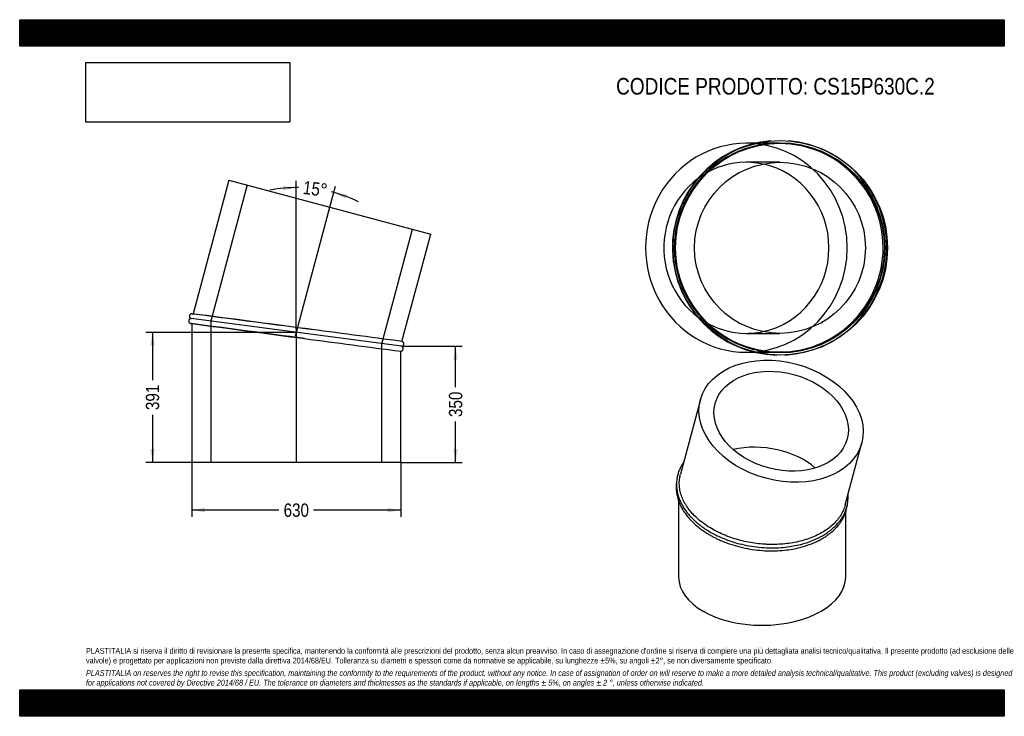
# Model space of a CAD drawing. Header units: millimetres. Extents: x 0 to 2970, y 0 to 2100.
import ezdxf
from ezdxf.enums import TextEntityAlignment as Align
from ezdxf.lldxf.tags import DXFTag

# ---------------------------------------------------------------- set-up
doc = ezdxf.new("R2010")
doc.units = ezdxf.units.MM
doc.header["$LTSCALE"] = 10
doc.layers.add('Default', color=7, linetype='Continuous')
doc.layers.add('TUBO_X_GOMITO_15', color=7, linetype='Continuous')
doc.styles.add('SEACAD_Arial_Narrow', font='ARIALN.TTF')
tags = doc.linetypes.add('CENTER2', pattern=[28.575, 19.05, -3.175, 3.175, -3.175]).pattern_tags.tags
tags[10:11] = [DXFTag(74, 4), DXFTag(75, 0), DXFTag(340, '0'), DXFTag(46, 0.0), DXFTag(50, 0.0), DXFTag(44, 0.0), DXFTag(45, 0.0)]
tags[8:9] = [DXFTag(74, 4), DXFTag(75, 0), DXFTag(340, '0'), DXFTag(46, 0.0), DXFTag(50, 0.0), DXFTag(44, 0.0), DXFTag(45, 0.0)]
tags[6:7] = [DXFTag(74, 4), DXFTag(75, 0), DXFTag(340, '0'), DXFTag(46, 0.0), DXFTag(50, 0.0), DXFTag(44, 0.0), DXFTag(45, 0.0)]
tags[4:5] = [DXFTag(74, 4), DXFTag(75, 0), DXFTag(340, '0'), DXFTag(46, 0.0), DXFTag(50, 0.0), DXFTag(44, 0.0), DXFTag(45, 0.0)]
tags = doc.linetypes.add('HIDDEN2', pattern=[4.7625, 3.175, -1.5875]).pattern_tags.tags
tags[6:7] = [DXFTag(74, 4), DXFTag(75, 0), DXFTag(340, '0'), DXFTag(46, 0.0), DXFTag(50, 0.0), DXFTag(44, 0.0), DXFTag(45, 0.0)]
tags[4:5] = [DXFTag(74, 4), DXFTag(75, 0), DXFTag(340, '0'), DXFTag(46, 0.0), DXFTag(50, 0.0), DXFTag(44, 0.0), DXFTag(45, 0.0)]
doc.dimstyles.new('Plastitalia', dxfattribs={"dimtxt": 40, "dimasz": 40, "dimexe": 20, "dimexo": 0, "dimgap": 10, "dimtad": 0, "dimdec": 0, "dimtxsty": 'SEACAD_Arial_Narrow', "dimblk1": '_SE_FILLED', "dimblk2": '_SE_FILLED', "dimsah": 1, "dimcen": 20, "dimadec": 0, "dimazin": 0, "dimtfac": 0.8, "dimtdec": 1, "dimtmove": 0, "dimatfit": 3, "dimfxl": 1, "dimtolj": 1, "dimarcsym": 0})
picture_1 = doc.add_image_def('image1.jpg', size_in_pixel=(4302, 1260))

# ---------------------------------------------------------------- blocks, each defined once
blk = doc.blocks.new('SEANNOT_GROUP')
at = {"layer": 'Default', "color": 7, "linetype": 'CENTER2'}
blk.add_line((834.3, 1167.4), (834.3, 765.6), dxfattribs=at)
blk = doc.blocks.new('SEANNOT_GROUP1')
at = {"layer": 'Default', "color": 7, "linetype": 'CENTER2'}
blk.add_line((831.5, 1147), (935.6, 1535.1), dxfattribs=at)
blk = doc.blocks.new('SE')
at = {"layer": 'TUBO_X_GOMITO_15', "color": 7, "linetype": 'Continuous'}
for p, q in [((631.3, 1616.7), (523.2, 1213.1)), ((631.3, 1616.7), (1239.8, 1453.7)), ((1153.1, 1130.1), (1239.8, 1453.7)), ((1151.2, 1115.4), (517.3, 1198.8)), ((1151.2, 1115.4), (517.3, 1198.8)), ((519.3, 1183.5), (519.3, 765.6)), ((1149.3, 765.6), (1149.3, 1100.6)), ((1149.3, 765.6), (519.3, 765.6))]:
    blk.add_line(p, q, dxfattribs=at)
at = {"layer": 'TUBO_X_GOMITO_15', "color": 7, "linetype": 'HIDDEN2'}
for p, q in [((686.6, 1601.9), (576.5, 1191)), ((1092.1, 1123.1), (1184.6, 1468.5)), ((523.2, 1213.1), (523, 1212.5)), ((576.5, 1191), (576.5, 765.6)), ((519.3, 1184.1), (519.3, 1183.5)), ((1092.1, 765.6), (1092.1, 1123.1))]:
    blk.add_line(p, q, dxfattribs=at)
at = {"layer": 'TUBO_X_GOMITO_15', "color": 7, "linetype": 'Continuous'}
for centre, radius, start, end in [((-8164.1, -66087.9), 67859.4, 82.356819, 82.646972), ((-10435.4, -83306.9), 85197.6, 82.38206, 82.614146), ((-24936.2, -195817.4), 198668, 82.454047, 82.538922), ((26922.6, 198089.7), 198668, 262.4615, 262.545953)]:
    blk.add_arc(centre, radius, start, end, dxfattribs=at)
at = {"layer": 'TUBO_X_GOMITO_15', "color": 7, "linetype": 'HIDDEN2'}
for centre, radius, start, end in [((-24936.2, -195817.4), 198668, 82.538922, 82.637326), ((26922.6, 198089.7), 198668, 262.362674, 262.4615), ((-17561, -137587.2), 139973.4, 82.42569, 82.436903)]:
    blk.add_arc(centre, radius, start, end, dxfattribs=at)
at = {"layer": 'TUBO_X_GOMITO_15', "color": 7, "linetype": 'Continuous'}
for points, knots in [([(517.3, 1198.8), (516.7, 1198.8), (515.8, 1198.7), (514.2, 1198.2), (512.8, 1197.4), (511.4, 1196.1), (510.4, 1194.5), (509.8, 1192.5), (509.8, 1190.7), (510.2, 1188.9), (510.9, 1187.3), (512, 1185.9), (513.4, 1184.8), (515.1, 1184.1), (516.2, 1183.9), (516.8, 1183.8)], [0, 0, 0, 0, 0.067614, 0.138212, 0.208599, 0.275156, 0.383651, 0.452924, 0.54973, 0.615348, 0.689688, 0.769253, 0.84984, 0.927431, 1, 1, 1, 1]), ([(520.7, 1213.4), (520.1, 1213.5), (519.2, 1213.6), (517.6, 1213.4), (516.1, 1212.9), (514.5, 1212), (513.2, 1210.7), (512.2, 1208.8), (511.7, 1207.1), (511.7, 1205.2), (512.1, 1203.5), (512.9, 1201.9), (514.2, 1200.4), (515.7, 1199.4), (516.7, 1199), (517.3, 1198.8)], [0, 0, 0, 0, 0.066581, 0.135187, 0.20368, 0.268446, 0.373349, 0.440979, 0.539802, 0.606411, 0.682024, 0.763284, 0.845986, 0.925966, 1, 1, 1, 1]), ([(1151.2, 1115.4), (1151.8, 1115.4), (1152.8, 1115.4), (1154.3, 1116), (1155.7, 1116.8), (1157.1, 1118.1), (1158.1, 1119.7), (1158.7, 1121.7), (1158.7, 1123.5), (1158.4, 1125.3), (1157.6, 1126.8), (1156.5, 1128.2), (1155.1, 1129.3), (1153.8, 1130), (1153.2, 1130.1), (1153.1, 1130.1)], [0, 0, 0, 0, 0.071987, 0.14715, 0.22209, 0.292951, 0.408463, 0.482216, 0.585282, 0.655144, 0.734292, 0.819002, 0.904801, 0.987411, 1, 1, 1, 1]), ([(1149.2, 1100.6), (1149.3, 1100.6), (1149.8, 1100.6), (1151, 1100.8), (1152.4, 1101.2), (1154, 1102.2), (1155.3, 1103.5), (1156.3, 1105.3), (1156.8, 1107.1), (1156.8, 1108.9), (1156.4, 1110.6), (1155.6, 1112.3), (1154.4, 1113.7), (1152.8, 1114.8), (1151.8, 1115.2), (1151.2, 1115.4)], [0, 0, 0, 0, 0.006208, 0.079251, 0.152174, 0.22113, 0.332817, 0.404822, 0.510036, 0.580954, 0.661458, 0.747974, 0.836024, 0.921178, 1, 1, 1, 1])]:
    blk.add_open_spline(points, degree=3, knots=knots, dxfattribs=at)
at = {"layer": 'TUBO_X_GOMITO_15', "color": 7, "linetype": 'HIDDEN2'}
for points in [[(520.7, 1213.4), (521.5, 1213.3), (522.3, 1212.9), (523.1, 1212.5)], [(519.4, 1184.1), (518.5, 1183.8), (517.6, 1183.8), (516.8, 1183.8)]]:
    blk.add_open_spline(points, degree=3, dxfattribs=at)
blk = doc.blocks.new('DMBLK25')
at = {"layer": 'Default', "linetype": 'Continuous'}
for points in [[(559.3, 614.8), (559.3, 628.1), (519.3, 621.5)], [(1109.3, 614.8), (1149.3, 621.5), (1109.3, 628.1)]]:
    blk.add_hatch(color=7, dxfattribs=at).paths.add_polyline_path(points)
at = {"layer": 'Default', "color": 7, "linetype": 'Continuous'}
for p, q in [((519.3, 765.6), (519.3, 601.5)), ((1149.3, 765.6), (1149.3, 601.5)), ((782.1, 621.5), (519.3, 621.5)), ((1149.3, 621.5), (886.4, 621.5))]:
    blk.add_line(p, q, dxfattribs=at)
at = {"layer": 'Default', "color": 7, "linetype": 'Continuous', "style": 'SEACAD_Arial_Narrow'}
blk.add_text('630', height=40, dxfattribs=at).set_placement((796.1, 641.5), align=Align.TOP_LEFT)
blk = doc.blocks.new('_SE_FILLED')
at = {"color": 0}
blk.add_line((0, 0), (-1, 0), dxfattribs=at)
blk.add_solid([(0, 0), (-1, -0.1665), (-1, 0.1665), (0, 0)], dxfattribs=at)
blk = doc.blocks.new('DMBLK26')
at = {"layer": 'Default', "linetype": 'Continuous'}
for points in [[(1321.4, 1075.4), (1314.8, 1115.4), (1308.1, 1075.4)], [(1321.4, 805.6), (1308.1, 805.6), (1314.8, 765.6)]]:
    blk.add_hatch(color=7, dxfattribs=at).paths.add_polyline_path(points)
at = {"layer": 'Default', "color": 7, "linetype": 'Continuous'}
for p, q in [((1151.2, 1115.4), (1334.8, 1115.4)), ((1314.8, 992.7), (1314.8, 1115.4)), ((1314.8, 765.6), (1314.8, 888.3)), ((1149.3, 765.6), (1334.8, 765.6))]:
    blk.add_line(p, q, dxfattribs=at)
at = {"layer": 'Default', "color": 7, "linetype": 'Continuous', "style": 'SEACAD_Arial_Narrow'}
blk.add_text('350', height=40, rotation=90, dxfattribs=at).set_placement((1294.8, 902.3), align=Align.TOP_LEFT)
blk = doc.blocks.new('SE1')
at = {"layer": 'TUBO_X_GOMITO_15', "color": 7, "linetype": 'Continuous'}
for p, q in [((2053.4, 954.7), (1993.2, 730.3)), ((2490, 637), (2540.2, 824.2)), ((1987.5, 649.3), (1987.5, 419.9)), ((2491.5, 419.9), (2491.5, 615.1))]:
    blk.add_line(p, q, dxfattribs=at)
for major_axis in [(-243.4, 65.2), (-199.2, 53.4)]:
    blk.add_ellipse((2296.8, 889.5), major_axis=major_axis, ratio=0.707107, dxfattribs=at)
for centre, major_axis, ratio, start_param, end_param in [((2239.5, 675.6), (205.5, -27.1), 0.646887, 0.766813, 2.093237), ((2239.5, 675.6), (205.5, -27.1), 0.646887, 0.766813, 2.093237), ((2239.5, 419.9), (252, 0), 0.57735, 3.141593, 6.283185)]:
    blk.add_ellipse(centre, major_axis=major_axis, ratio=ratio, start_param=start_param, end_param=end_param, dxfattribs=at)
for points, knots in [([(2002.8, 766.3), (2001.1, 763.8), (1997.3, 757.9), (1992.1, 748.1), (1987.4, 736.8), (1983.9, 724.8), (1981.9, 713.3), (1981.2, 703.5), (1981.2, 696.3), (1981.5, 690.4), (1982.2, 684.1), (1983.4, 676.7), (1985.3, 668.3), (1987.8, 660.3), (1990.3, 653.4), (1993.1, 647), (1996.5, 639.8), (2001.5, 631), (2008, 621.1), (2015.4, 611.4), (2022.8, 602.9), (2029.8, 595.7), (2036.6, 589.2), (2044.4, 582.3), (2054.4, 574.3), (2067, 565.4), (2081.3, 556.4), (2096.4, 548.1), (2114.3, 539.6), (2136.4, 530.6), (2163.3, 521.9), (2192.5, 515), (2222.4, 510.2), (2252.5, 507.8), (2282, 507.6), (2309.1, 509.6), (2333.8, 513.2), (2356.8, 518.2), (2378.5, 524.7), (2395, 531.1), (2406, 536.2), (2412.5, 539.4), (2418.7, 542.7), (2426.5, 547.2), (2437.1, 554), (2449.2, 563.2), (2460.3, 573.3), (2469, 582.8), (2475.6, 591.3), (2481, 599.4), (2485.8, 607.7), (2489.9, 616.5), (2493.3, 625.5), (2495.9, 635), (2497.8, 645), (2498.8, 655.3), (2498.8, 663.2), (2498.6, 667.6), (2498.5, 668.6)], [0.0914313, 0.0914313, 0.0914313, 0.0914313, 0.0991856, 0.1099112, 0.1210737, 0.1324188, 0.144245, 0.1532713, 0.1593062, 0.1642566, 0.1694211, 0.1764653, 0.184706, 0.1923529, 0.1986081, 0.2038401, 0.2103066, 0.2189105, 0.2292083, 0.2391677, 0.2478737, 0.2553996, 0.2620313, 0.2689515, 0.2782968, 0.2896098, 0.3013545, 0.3129986, 0.324109, 0.3403801, 0.3589623, 0.3775387, 0.3961119, 0.4146842, 0.4332579, 0.450961, 0.4660281, 0.4813673, 0.4973339, 0.5119887, 0.5184436, 0.5233842, 0.5278347, 0.5340154, 0.5435625, 0.5566758, 0.5696836, 0.5800333, 0.5890184, 0.5971963, 0.6055909, 0.6144744, 0.6231903, 0.6319263, 0.6413978, 0.6511931, 0.6606376, 0.6632308, 0.6632308, 0.6632308, 0.6632308]), ([(2063.5, 580.9), (2057.6, 585.1), (2052.1, 589.5), (2041.7, 598.6), (2036.8, 603.3), (2027.6, 612.9), (2023.4, 617.9), (2015.6, 627.9), (2012.1, 633), (2005.9, 643.2), (2003.1, 648.5), (1998.3, 659), (1996.3, 664.4), (1993, 675.2), (1991.8, 680.6), (1990.1, 691.4), (1989.7, 696.9), (1989.6, 707.7), (1990, 713), (1991.4, 722.3), (1992.2, 726.3), (1993.2, 730.3)], [0, 0, 0, 0, 0.015625, 0.015625, 0.03125, 0.03125, 0.046875, 0.046875, 0.0625, 0.0625, 0.078125, 0.078125, 0.09375, 0.09375, 0.109375, 0.109375, 0.125, 0.125, 0.140625, 0.140625, 0.1524185, 0.1524185, 0.1524185, 0.1524185]), ([(1981.7, 708.7), (1981.2, 706.2), (1980.4, 700.1), (1980, 691), (1980.4, 681.6), (1981.3, 673.2), (1982.9, 664.9), (1985, 656.4), (1987.6, 648.7), (1989.9, 642.9), (1991.7, 638.8), (1993.4, 635), (1995.9, 630), (1999.9, 623), (2005.5, 614.2), (2014, 602.7), (2020.2, 595.7), (2024.3, 591.2)], [0.8887828, 0.8887828, 0.8887828, 0.8887828, 0.8957979, 0.9056207, 0.913926, 0.9215326, 0.9287427, 0.9368049, 0.944701, 0.950241, 0.9529582, 0.9563252, 0.9608789, 0.9671715, 0.9762849, 0.9872284, 1, 1, 1, 1]), ([(2024.3, 591.2), (2028.8, 586.7), (2035.9, 579.6), (2048.8, 568.8), (2060.3, 560.3), (2071.3, 552.9), (2081.3, 546.9), (2091, 541.5), (2100.8, 536.5), (2111.6, 531.4), (2128.2, 524.3), (2151.2, 516.2), (2180.1, 508.4), (2210, 502.7), (2240.2, 499.4), (2270.5, 498.4), (2298.9, 499.7), (2324.8, 502.8), (2348.4, 507.4), (2370.8, 513.5), (2390.8, 520.7), (2407.3, 528.2), (2420.3, 535.2), (2431, 541.7), (2440.1, 548.1), (2448.5, 554.7), (2456.6, 561.9), (2463.4, 568.9), (2468.5, 574.8), (2472.1, 579.2), (2475.2, 583.5), (2478.5, 588.2), (2482.2, 594.4), (2486.4, 602.1), (2490.2, 611.1), (2493.2, 620), (2495.3, 628.2), (2496.6, 635.7), (2497.2, 640.7), (2497.4, 643)], [0, 0, 0, 0, 0.0130999, 0.0248304, 0.0351925, 0.0441874, 0.0518225, 0.0592627, 0.0664112, 0.0736596, 0.0826848, 0.1013486, 0.1200369, 0.1387215, 0.1574042, 0.1760877, 0.1947741, 0.2108109, 0.2260242, 0.2417003, 0.2575717, 0.2701054, 0.2806884, 0.2902075, 0.2984352, 0.3064655, 0.3156037, 0.3246254, 0.3305729, 0.3353405, 0.3393401, 0.344278, 0.3502244, 0.3582837, 0.3677737, 0.3765844, 0.3838922, 0.3911936, 0.3976629, 0.3976629, 0.3976629, 0.3976629]), ([(2490, 637.1), (2489.7, 635.8), (2489.3, 634.5), (2487.3, 628), (2485.3, 622.9), (2480.6, 612.9), (2477.8, 608), (2473, 600.8), (2471.3, 598.5), (2467.8, 593.9), (2465.9, 591.6), (2460.1, 584.8), (2455.8, 580.5), (2442.1, 568.2), (2431.7, 560.6), (2414.1, 550.4), (2407.9, 547.3), (2395.1, 541.4), (2388.4, 538.6), (2374.6, 533.7), (2367.5, 531.4), (2352.8, 527.4), (2345.3, 525.7), (2329.9, 522.8), (2322.1, 521.5), (2306.3, 519.6), (2298.3, 518.9), (2282.2, 518.1), (2274.1, 518), (2261.8, 518.1), (2257.7, 518.2), (2249.4, 518.6), (2245.3, 518.9), (2232.9, 519.8), (2224.6, 520.7), (2208.2, 523.1), (2200, 524.5), (2183.9, 527.8), (2175.9, 529.8), (2160.1, 534.1), (2152.3, 536.6), (2140.9, 540.5), (2137.1, 541.9), (2129.7, 544.8), (2126, 546.3), (2115.1, 550.9), (2108.1, 554.2), (2087.8, 564.7), (2075.1, 572.4), (2063.5, 580.9)], [0.6523815, 0.6523815, 0.6523815, 0.6523815, 0.65625, 0.65625, 0.671875, 0.671875, 0.6875, 0.6875, 0.6953125, 0.6953125, 0.703125, 0.703125, 0.71875, 0.71875, 0.75, 0.75, 0.765625, 0.765625, 0.78125, 0.78125, 0.796875, 0.796875, 0.8125, 0.8125, 0.828125, 0.828125, 0.84375, 0.84375, 0.859375, 0.859375, 0.8671875, 0.8671875, 0.875, 0.875, 0.890625, 0.890625, 0.90625, 0.90625, 0.921875, 0.921875, 0.9375, 0.9375, 0.9453125, 0.9453125, 0.953125, 0.953125, 0.96875, 0.96875, 1, 1, 1, 1])]:
    blk.add_open_spline(points, degree=3, knots=knots, dxfattribs=at)
blk = doc.blocks.new('DMBLK27')
at = {"layer": 'Default', "linetype": 'Continuous'}
for points in [[(794.6, 1585.3), (834.3, 1593.8), (794, 1598.6)], [(987.4, 1573.2), (947.3, 1578.9), (983.4, 1560.5)]]:
    blk.add_hatch(color=7, dxfattribs=at).paths.add_polyline_path(points)
at = {"layer": 'Default', "color": 7, "linetype": 'Continuous'}
for p, q in [((834.3, 1167.4), (834.3, 1613.8)), ((935.6, 1535.1), (952.5, 1598.3))]:
    blk.add_line(p, q, dxfattribs=at)
for start, end in [(89.1219, 100.4952), (64.5048, 75.8781)]:
    blk.add_arc((834.3, 1157.1), 436.7, start, end, dxfattribs=at)
at = {"layer": 'Default', "color": 7, "linetype": 'Continuous', "style": 'SEACAD_Arial_Narrow'}
blk.add_text('15°', height=40, rotation=352.5, dxfattribs=at).set_placement((857.8, 1614.7), align=Align.TOP_LEFT)
blk = doc.blocks.new('SE2')
at = {"layer": 'TUBO_X_GOMITO_15', "color": 7, "linetype": 'Continuous'}
for p, q in [((2219, 1727.3), (2192, 1727.3)), ((2192, 1097.3), (2219.1, 1097.3))]:
    blk.add_line(p, q, dxfattribs=at)
at = {"layer": 'TUBO_X_GOMITO_15', "color": 7, "linetype": 'HIDDEN2'}
for p, q in [((2289.4, 1727.3), (2219, 1727.3)), ((2293.3, 1670.1), (2192, 1670.1)), ((2192, 1154.5), (2293.3, 1154.5)), ((2219.1, 1097.3), (2289.4, 1097.3))]:
    blk.add_line(p, q, dxfattribs=at)
at = {"layer": 'TUBO_X_GOMITO_15', "color": 7, "linetype": 'Continuous'}
for centre, radius in [((2294.3, 1412.3), 323.5), ((2293.3, 1412.3), 315), ((2293.3, 1412.3), 257.8)]:
    blk.add_circle(centre, radius, dxfattribs=at)
at = {"layer": 'TUBO_X_GOMITO_15', "color": 7, "linetype": 'HIDDEN2'}
blk.add_circle((2293.3, 1412.3), 316.9, dxfattribs=at)
blk.add_circle((2293.3, 1412.3), 316.9, dxfattribs=at)
at = {"layer": 'TUBO_X_GOMITO_15', "color": 7, "linetype": 'Continuous'}
blk.add_arc((2292.3, 1412.3), 323.5, 94.6366, 268.4814, dxfattribs=at)
at = {"layer": 'TUBO_X_GOMITO_15', "color": 7, "linetype": 'HIDDEN2'}
for centre, radius, start, end in [((2289.5, 1412.3), 315, 0, 117.2912), ((2292.3, 1412.3), 323.5, 0, 85.1729), ((2289.5, 1412.3), 315, 119.4464, 240.9307), ((2289.5, 1412.3), 315, 268.9181, 0), ((2292.3, 1412.3), 323.5, 272.7938, 0), ((2289.5, 1412.3), 315, 242.9543, 268.1254)]:
    blk.add_arc(centre, radius, start, end, dxfattribs=at)
at = {"layer": 'TUBO_X_GOMITO_15', "color": 7, "linetype": 'Continuous'}
for major_axis, start_param, end_param in [((0, 315), 0, 3.141593), ((0, -257.8), 0.201271, 2.940322)]:
    blk.add_ellipse((2192, 1412.3), major_axis=major_axis, ratio=0.965926, start_param=start_param, end_param=end_param, dxfattribs=at)
at = {"layer": 'TUBO_X_GOMITO_15', "color": 7, "linetype": 'HIDDEN2'}
for major_axis, start_param, end_param in [((0, 315), 3.141593, 6.283185), ((0, -257.8), 2.940322, 6.283185), ((0, -257.8), 0, 0.201271)]:
    blk.add_ellipse((2192, 1412.3), major_axis=major_axis, ratio=0.965926, start_param=start_param, end_param=end_param, dxfattribs=at)
blk = doc.blocks.new('DMBLK28')
at = {"layer": 'Default', "linetype": 'Continuous'}
for points in [[(393.9, 1117.1), (407.3, 1117.1), (400.6, 1157.1)], [(393.9, 805.6), (400.6, 765.6), (407.3, 805.6)]]:
    blk.add_hatch(color=7, dxfattribs=at).paths.add_polyline_path(points)
at = {"layer": 'Default', "color": 7, "linetype": 'Continuous'}
for p, q in [((834.3, 1157.1), (380.6, 1157.1)), ((400.6, 1157.1), (400.6, 1013.5)), ((400.6, 909.2), (400.6, 765.6)), ((834.3, 765.6), (380.6, 765.6))]:
    blk.add_line(p, q, dxfattribs=at)
at = {"layer": 'Default', "color": 7, "linetype": 'Continuous', "style": 'SEACAD_Arial_Narrow'}
blk.add_text('391', height=40, rotation=90, dxfattribs=at).set_placement((380.6, 923.2), align=Align.TOP_LEFT)

msp = doc.modelspace()

# ---------------------------------------------------------------- hatches: boundary and pattern name
at = {"layer": 'Default', "linetype": 'Continuous'}
h = msp.add_hatch(dxfattribs=at)
h.set_pattern_fill('LINE', scale=0.629921, angle=45, style=0)
h.paths.add_polyline_path([(2970, 2020), (2970, 2100), (0, 2100), (0, 2020)])
for points in [[(2970, 2020), (2970, 2100), (0, 2100), (0, 2020)], [(2970, 0), (2970, 80), (0, 80), (0, 0)]]:
    msp.add_hatch(color=7, dxfattribs=at).paths.add_polyline_path(points)
h = msp.add_hatch(dxfattribs=at)
h.set_pattern_fill('LINE', scale=0.629921, angle=45, style=0)
h.paths.add_polyline_path([(2970, 0), (2970, 80), (0, 80), (0, 0)])

# ---------------------------------------------------------------- linework, layer by layer
at = {"layer": 'Default', "color": 7, "linetype": 'Continuous'}
for p, q in [((0, 2100), (2970, 2100)), ((0, 2020), (0, 2100)), ((2970, 2100), (2970, 2020)), ((2970, 2020), (0, 2020)), ((0, 80), (2970, 80)), ((0, 0), (0, 80)), ((2970, 80), (2970, 0)), ((2970, 0), (0, 0))]:
    msp.add_line(p, q, dxfattribs=at)

# ---------------------------------------------------------------- block references
at = {"layer": 'Default'}
for name in ['SE2', 'SE', 'SEANNOT_GROUP1', 'SEANNOT_GROUP', 'SE1']:
    msp.add_blockref(name, (0, 0), dxfattribs=at)

# ---------------------------------------------------------------- texts
at = {"layer": 'Default', "attachment_point": 1}
for s, insert, char_height, width in [('{\\fArial Narrow|b0||i0||c0|p34;\\C7;\\H50.;\\W1.;CODICE PRODOTTO: CS15P630C.2}', (1799.1, 1924.4), 50, 964.091), ("{\\fArial Narrow|b0||i0||c0|p34;\\C7;\\H17.5;\\W1.;PLASTITALIA si riserva il diritto di revisionare la presente specifica, mantenendo la conformità alle prescrizioni del prodotto, senza alcun preavviso. In caso di assegnazione d'ordine si riserva di compiere una più dettagliata analisi tecnico/qualitativa. Il presente prodotto (ad esclusione delle \\P}{\\fArial Narrow|b0||i0||c0|p34;\\C7;\\H17.5;\\W1.;valvole) è progettato per applicazioni non previste dalla direttiva 2014/68/EU. Tolleranza su diametri e spessori come da normative se applicabile, su lunghezze ±5%, su angoli ±2°, se non diversamente specificato.\\P}{\\fArial Narrow|b0||i0||c0|p34;\\C7;\\H5.;\\W1.;   \\P}{\\fArial Narrow|b0||i1||c0|p34;\\C7;\\H17.5;\\W1.;PLASTITALIA on reserves the right to revise this specification, maintaining the conformity to the requirements of the product, without any notice. In case of assignation of order on will reserve to make a more detailed analysis technical/qualitative. This product (excluding valves) is designed \\P}{\\fArial Narrow|b0||i1||c0|p34;\\C7;\\H17.5;\\W1.;for applications not covered by Directive 2014/68 / EU. The tolerance on diameters and thicknesses as the standards if applicable, on lengths ± 5%, on angles ± 2 °, unless otherwise indicated.\\P}", (200, 206), 17.5, 2570)]:
    msp.add_mtext(s, dxfattribs=dict(at, insert=insert, char_height=char_height, width=width))

# ---------------------------------------------------------------- dimensions: what is measured, and where the dimension line sits
at = {"layer": 'Default', "color": 7, "linetype": 'Continuous'}
dim = msp.add_angular_dim_2l(base=(891.3, 1590.1), line1=((834.3, 1157.1), (834.3, 1167.4)), line2=((834.3, 1157.1), (935.6, 1535.1)), text='\\A1;<>', dimstyle='Plastitalia', override={"dimadec": 2}, dxfattribs=at)
dim.commit()
dim.dimension.update_dxf_attribs({"geometry": 'DMBLK27', "text_midpoint": (891.3, 1590.1), "dimtype": 162})
for base, p1, p2, angle, picture, middle, dimtype in [((400.6136, 1157.0781), (834.2556, 1157.0781), (834.2556, 765.6075), 270, 'DMBLK28', (400.6136, 961.3428), 161), ((1314.8, 1115.4), (1149.3, 765.6), (1151.2, 1115.4), 90, 'DMBLK26', (1314.8, 940.5), 160)]:
    dim = msp.add_linear_dim(base=base, p1=p1, p2=p2, angle=angle, text='\\A1;<>', dimstyle='Plastitalia', dxfattribs=at)
    dim.commit()
    dim.dimension.update_dxf_attribs({"geometry": picture, "text_midpoint": middle, "dimtype": dimtype})
dim = msp.add_linear_dim(base=(519.3, 621.5), p1=(1149.3, 765.6), p2=(519.3, 765.6), text='\\A1;<>', dimstyle='Plastitalia', dxfattribs=at)
dim.commit()
dim.dimension.update_dxf_attribs({"geometry": 'DMBLK25', "text_midpoint": (834.3, 621.5), "dimtype": 160})

# ---------------------------------------------------------------- pictures from other files: only their frames are drawn
image = msp.add_image(picture_1, insert=(200, 1791), size_in_units=(614.6, 180))
image.dxf.flags = 7

doc.saveas('drawing.dxf')
